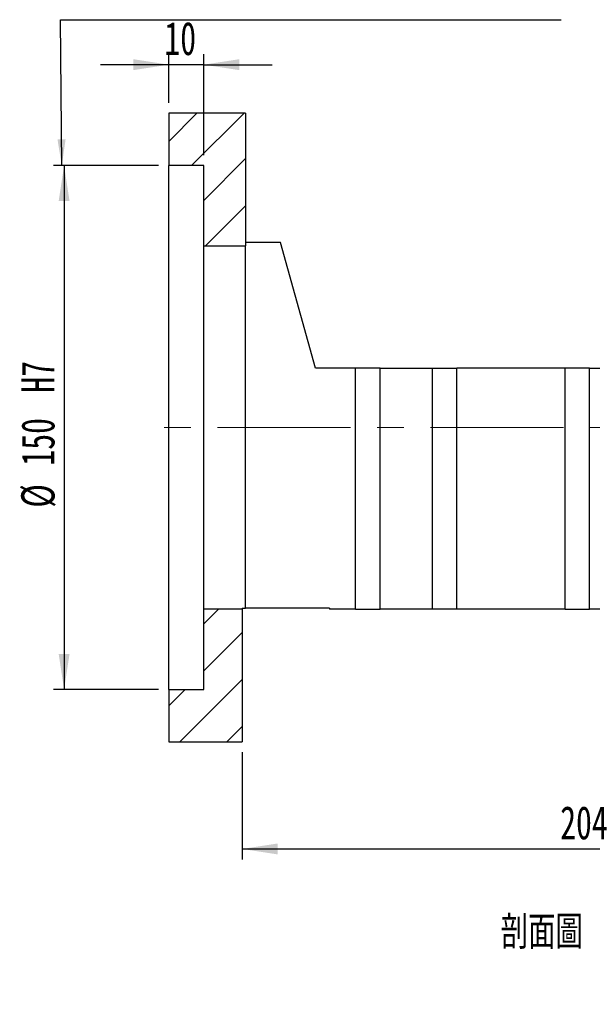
# Model space of a CAD drawing. Header units: millimetres. Extents: x 21 to 288, y -2 to 204.
# Tile 3 of 6: x 174 to 228, y -2 to 92. Entities that reach past the tile are written whole.
import ezdxf

# ---------------------------------------------------------------- set-up
doc = ezdxf.new("R2010")
doc.units = ezdxf.units.MM
doc.linetypes.add('CENTERX2', pattern=[20.32, 12.7, -2.54, 2.54, -2.54])
doc.layers.add('圖層0', color=7, linetype='Continuous')
doc.styles.add('SLDTEXTSTYLE0', font='TXT', dxfattribs={"width": 0.7})
doc.styles.add('SLDTEXTSTYLE4', font='TXT', dxfattribs={"width": 0.75, "bigfont": 'bigfont'})
doc.dimstyles.new('SLDDIMSTYLE3', dxfattribs={"dimtxt": 3.389974, "dimasz": 2.5, "dimexe": 0, "dimexo": 0.0625, "dimgap": 0.847493, "dimtad": 1, "dimlfac": 3, "dimrnd": 1e-09, "dimzin": 12, "dimdsep": 46, "dimtxsty": 'SLDTEXTSTYLE0', "dimsah": 1, "dimcen": 0.09, "dimadec": 0, "dimazin": 3, "dimtfac": 1, "dimtofl": 0, "dimtmove": 0, "dimatfit": 3, "dimfxl": 1, "dimfrac": 2, "dimtolj": 1, "dimtzin": 12, "dimarcsym": 0})
doc.dimstyles.new('SLDDIMSTYLE4', dxfattribs={"dimtxt": 3.389974, "dimasz": 2.5, "dimexe": 0, "dimexo": 0.0625, "dimgap": 0.847493, "dimtad": 1, "dimlfac": 3, "dimrnd": 1e-09, "dimzin": 12, "dimdsep": 46, "dimtxsty": 'SLDTEXTSTYLE0', "dimsah": 1, "dimcen": 0.09, "dimadec": 0, "dimazin": 3, "dimtfac": 1, "dimtmove": 0, "dimatfit": 0, "dimfxl": 1, "dimfrac": 2, "dimtolj": 1, "dimtzin": 12, "dimarcsym": 0})
doc.dimstyles.new('SLDDIMSTYLE5', dxfattribs={"dimtxt": 3.389974, "dimasz": 2.5, "dimexe": 0, "dimexo": 0.0625, "dimgap": 0.847493, "dimtad": 1, "dimlfac": 3, "dimrnd": 1e-09, "dimzin": 12, "dimdsep": 46, "dimtxsty": 'SLDTEXTSTYLE0', "dimsah": 1, "dimcen": 0.09, "dimadec": 0, "dimazin": 3, "dimtfac": 1, "dimtofl": 0, "dimtmove": 0, "dimatfit": 3, "dimfxl": 1, "dimfrac": 2, "dimtolj": 1, "dimarcsym": 0})

# ---------------------------------------------------------------- blocks, each defined once
blk = doc.blocks.new('_D_12')
at = {"layer": '圖層0', "color": 7}
for p, q in [((187.892, 83.815), (187.892, 88.455)), ((191.226, 78.815), (191.226, 88.455)), ((187.892, 87.455), (181.373, 87.455)), ((191.226, 87.455), (187.892, 87.455)), ((191.226, 87.455), (197.745, 87.455))]:
    blk.add_line(p, q, dxfattribs=at)
for points in [[(187.892, 87.455), (184.502, 87.977), (184.502, 86.934)], [(191.226, 87.455), (194.616, 86.934), (194.616, 87.977)]]:
    blk.add_solid(points, dxfattribs=at)
at = {"layer": '圖層0', "color": 7, "insert": (187.47, 91.548), "char_height": 3.175, "attachment_point": 1, "style": 'SLDTEXTSTYLE0'}
blk.add_mtext('10', dxfattribs=at)
blk = doc.blocks.new('_D_13')
at = {"layer": '圖層0', "color": 7}
for p, q in [((186.892, 77.815), (176.892, 77.815)), ((177.892, 77.815), (177.892, 27.815)), ((186.892, 27.815), (176.892, 27.815))]:
    blk.add_line(p, q, dxfattribs=at)
for points in [[(177.892, 77.815), (177.371, 74.425), (178.414, 74.425)], [(177.892, 27.815), (178.414, 31.205), (177.371, 31.205)]]:
    blk.add_solid(points, dxfattribs=at)
at = {"layer": '圖層0', "color": 7, "char_height": 3.175, "attachment_point": 1, "rotation": 90, "style": 'SLDTEXTSTYLE0'}
for s, insert in [('H7', (173.8, 56.138)), ('150', (173.8, 49.184)), ('%%c', (173.8, 45.162))]:
    blk.add_mtext(s, dxfattribs=dict(at, insert=insert))
blk = doc.blocks.new('_D_14')
at = {"layer": '圖層0', "color": 7}
for p, q in [((262.892, 37.149), (262.892, 11.585)), ((194.892, 21.815), (194.892, 11.585)), ((194.892, 12.585), (262.892, 12.585))]:
    blk.add_line(p, q, dxfattribs=at)
for points in [[(194.892, 12.585), (198.282, 12.064), (198.282, 13.107)], [(262.892, 12.585), (259.502, 13.107), (259.502, 12.064)]]:
    blk.add_solid(points, dxfattribs=at)
at = {"layer": '圖層0', "color": 7, "insert": (225.256, 16.678), "char_height": 3.175, "attachment_point": 1, "style": 'SLDTEXTSTYLE0'}
blk.add_mtext('204', dxfattribs=at)

msp = doc.modelspace()

# ---------------------------------------------------------------- hatches: boundary and pattern name
at = {"layer": '圖層0', "linetype": 'Continuous', "lineweight": 18}
h = msp.add_hatch(dxfattribs=at)
h.set_pattern_fill('ANSI31', color=256, style=0)
h.paths.add_polyline_path([(195.2258, 70.1487), (195.2258, 82.8154), (187.8925, 82.8154), (187.8925, 77.8154), (191.2258, 77.8154), (191.2258, 70.1487)], flags=0)
h = msp.add_hatch(dxfattribs=at)
h.set_pattern_fill('ANSI31', color=256, style=0)
h.paths.add_polyline_path([(187.8925, 27.8154), (187.8925, 22.8154), (194.8925, 22.8154), (194.8925, 35.482), (191.2258, 35.482), (191.2258, 27.8154)], flags=0)

# ---------------------------------------------------------------- linework, layer by layer
at = {"color": 7, "linetype": 'Continuous', "lineweight": 25}
for p, q in [((187.8925, 82.8154), (187.8925, 77.8154)), ((195.2258, 82.8154), (187.8925, 82.8154)), ((195.2258, 82.8154), (195.2258, 70.1487)), ((191.2258, 77.8154), (187.8925, 77.8154)), ((187.8925, 27.8154), (187.8925, 77.8154)), ((191.2258, 70.1487), (191.2258, 77.8154)), ((191.2258, 70.1487), (195.2258, 70.1487)), ((191.2258, 35.482), (191.2258, 70.1487)), ((198.5591, 70.482), (195.2258, 70.482)), ((195.2258, 35.5821), (195.2258, 70.1487)), ((201.8925, 58.4821), (198.5591, 70.482)), ((205.7258, 58.4821), (201.8925, 58.4821)), ((205.7258, 35.482), (205.7258, 58.4821)), ((208.0591, 58.4821), (205.7258, 58.4821)), ((208.0591, 35.482), (208.0591, 58.4821)), ((208.0591, 58.4821), (213.0591, 58.4821)), ((213.0591, 35.482), (213.0591, 58.4821)), ((213.0591, 58.4821), (215.3925, 58.4821)), ((215.3925, 35.482), (215.3925, 58.4821)), ((225.7258, 58.4821), (215.3925, 58.4821)), ((225.7258, 35.482), (225.7258, 58.4821)), ((228.0591, 58.4821), (225.7258, 58.4821)), ((228.0591, 35.482), (228.0591, 58.4821)), ((228.0591, 58.4821), (233.0591, 58.4821)), ((191.2258, 27.8154), (191.2258, 35.482)), ((194.8925, 35.482), (191.2258, 35.482)), ((194.8925, 35.5821), (195.2258, 35.5821)), ((194.8925, 35.5821), (194.8925, 35.482)), ((194.8925, 35.482), (194.8925, 22.8154)), ((203.2258, 35.5821), (195.2258, 35.5821)), ((203.2258, 35.5821), (203.2258, 35.482)), ((205.7258, 35.482), (203.2258, 35.482)), ((205.7258, 35.482), (208.0591, 35.482)), ((213.0591, 35.482), (208.0591, 35.482)), ((215.3925, 35.482), (213.0591, 35.482)), ((225.7258, 35.482), (215.3925, 35.482)), ((225.7258, 35.482), (228.0591, 35.482)), ((233.0591, 35.482), (228.0591, 35.482)), ((187.8925, 27.8154), (191.2258, 27.8154)), ((187.8925, 27.8154), (187.8925, 22.8154)), ((187.8925, 22.8154), (194.8925, 22.8154))]:
    msp.add_line(p, q, dxfattribs=at)
at = {"layer": '圖層0', "color": 7}
for p, q in [((177.6717, 77.8154), (177.5384, 91.7492)), ((177.5384, 91.7492), (225.3326, 91.7492))]:
    msp.add_line(p, q, dxfattribs=at)
at = {"layer": '圖層0', "color": 7, "linetype": 'CENTERX2', "lineweight": 18}
msp.add_line((266.1983, 52.8154), (185.7215, 52.8154), dxfattribs=at)
at = {"layer": '圖層0', "color": 7}
msp.add_solid([(177.6717, 77.8154), (178.0324, 80.319), (177.2632, 80.3116)], dxfattribs=at)

# ---------------------------------------------------------------- texts
at = {"layer": '圖層0', "insert": (228.1248, 6.221), "char_height": 3.175, "attachment_point": 2, "style": 'SLDTEXTSTYLE4'}
msp.add_mtext('\\M+19655\\M+196CA\\M+19AA4 H-H', dxfattribs=at)

# ---------------------------------------------------------------- dimensions: what is measured, and where the dimension line sits
at = {"layer": '圖層0', "color": 7}
for base, p1, p2, dimstyle, picture, middle in [((187.8925, 87.455), (191.2258, 77.8154), (187.8925, 82.8154), 'SLDDIMSTYLE4', '_D_12', (189.4575, 87.455)), ((262.8925, 12.5854), (194.8925, 22.8154), (262.8925, 38.1487), 'SLDDIMSTYLE3', '_D_14', (228.2372, 12.5854))]:
    dim = msp.add_linear_dim(base=base, p1=p1, p2=p2, dimstyle=dimstyle, dxfattribs=at)
    dim.commit()
    dim.dimension.update_dxf_attribs({"geometry": picture, "text_midpoint": middle, "dimtype": 160})
dim = msp.add_linear_dim(base=(177.8925, 27.8154), p1=(187.8925, 77.8154), p2=(187.8925, 27.8154), angle=90, text='%%c<>H7', dimstyle='SLDDIMSTYLE5', dxfattribs=at)
dim.commit()
dim.dimension.update_dxf_attribs({"geometry": '_D_13', "text_midpoint": (177.8925, 53.1317), "dimtype": 160})

doc.saveas('drawing.dxf')
